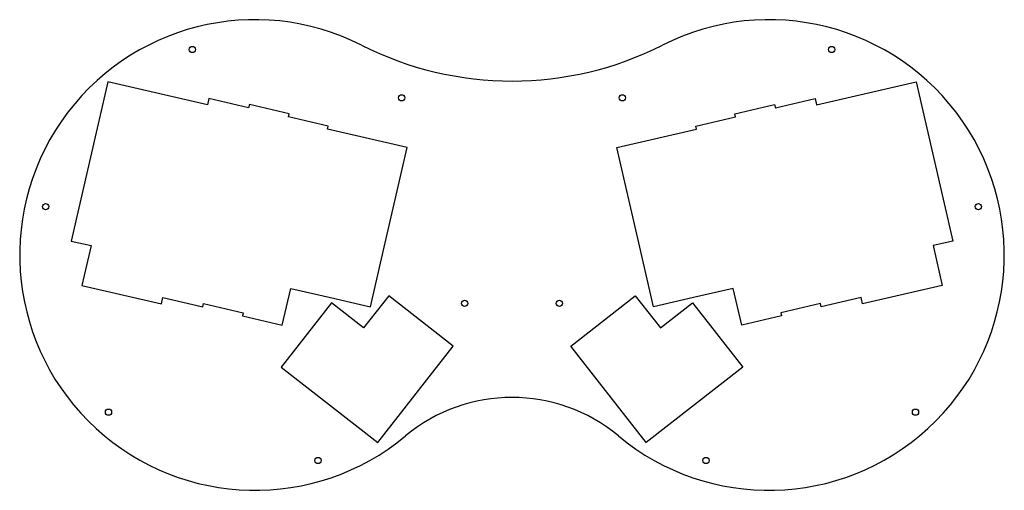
# Model space of a CAD drawing. Extents: x 0 to 458, y 0 to 219.
import ezdxf

# ---------------------------------------------------------------- set-up
doc = ezdxf.new("R2010")
doc.units = 0

# ---------------------------------------------------------------- blocks, each defined once
blk = doc.blocks.new('drill_m3')
blk.add_circle((0, 0), 1.45)

msp = doc.modelspace()

# ---------------------------------------------------------------- linework, layer by layer
for points in [[(41, 190.02, 0), (23.9, 115.97, 0), (33.16, 113.83, 0), (28.88, 95.32, 0), (65.91, 86.77, 0), (66.58, 89.69, 0), (85.1, 85.42, 0), (85.43, 86.88, 0), (103.95, 82.61, 0), (103.61, 81.14, 0), (122.12, 76.87, 0), (126.06, 93.92, 0), (144.57, 89.65, 0), (163.08, 85.37, 0), (169.5, 113.14, 0), (180.18, 159.43, 0), (143.15, 167.97, 0), (143.49, 169.44, 0), (124.98, 173.71, 0), (125.32, 175.17, 0), (106.8, 179.45, 0), (106.47, 177.98, 0), (87.95, 182.26, 0), (87.28, 179.33, 0), (41, 190.02, 0)], [(416.88, 190.02, 0), (433.97, 115.97, 0), (424.72, 113.83, 0), (428.99, 95.32, 0), (391.96, 86.77, 0), (391.29, 89.69, 0), (372.78, 85.42, 0), (372.44, 86.88, 0), (353.92, 82.61, 0), (354.26, 81.14, 0), (335.75, 76.87, 0), (331.81, 93.92, 0), (313.3, 89.65, 0), (294.79, 85.37, 0), (288.38, 113.14, 0), (277.69, 159.43, 0), (314.72, 167.97, 0), (314.38, 169.44, 0), (332.89, 173.71, 0), (332.55, 175.17, 0), (351.07, 179.45, 0), (351.4, 177.98, 0), (369.92, 182.26, 0), (370.59, 179.33, 0), (416.88, 190.02, 0)], [(121.56, 57.29, 0), (166.48, 22.2, 0), (201.57, 67.11, 0), (171.63, 90.51, 0), (159.93, 75.54, 0), (144.96, 87.23, 0), (121.56, 57.29, 0)], [(336.31, 57.29, 0), (291.39, 22.2, 0), (256.3, 67.11, 0), (286.24, 90.51, 0), (297.94, 75.54, 0), (312.91, 87.23, 0), (336.31, 57.29, 0)]]:
    msp.add_polyline3d(points)
for centre, radius, start, end in [((109.47, 109.47), 109.47, 63.1246, -50.2605), ((348.4, 109.47), 109.47, 230.2605, 116.8754), ((228.94, 345.2), 154.81, 243.1246, -63.1246), ((228.94, -34.23), 77.41, 50.2605, 129.7395)]:
    msp.add_arc(centre, radius, start, end)

# ---------------------------------------------------------------- block references
for p in [(80.24, 205.07), (377.63, 205.07), (177.65, 182.58), (280.23, 182.58), (12.06, 131.96), (445.81, 131.96), (206.87, 86.98), (251, 86.98), (41.29, 36.36), (416.58, 36.36), (138.7, 13.87), (319.18, 13.87)]:
    msp.add_blockref('drill_m3', p)

doc.saveas('drawing.dxf')
